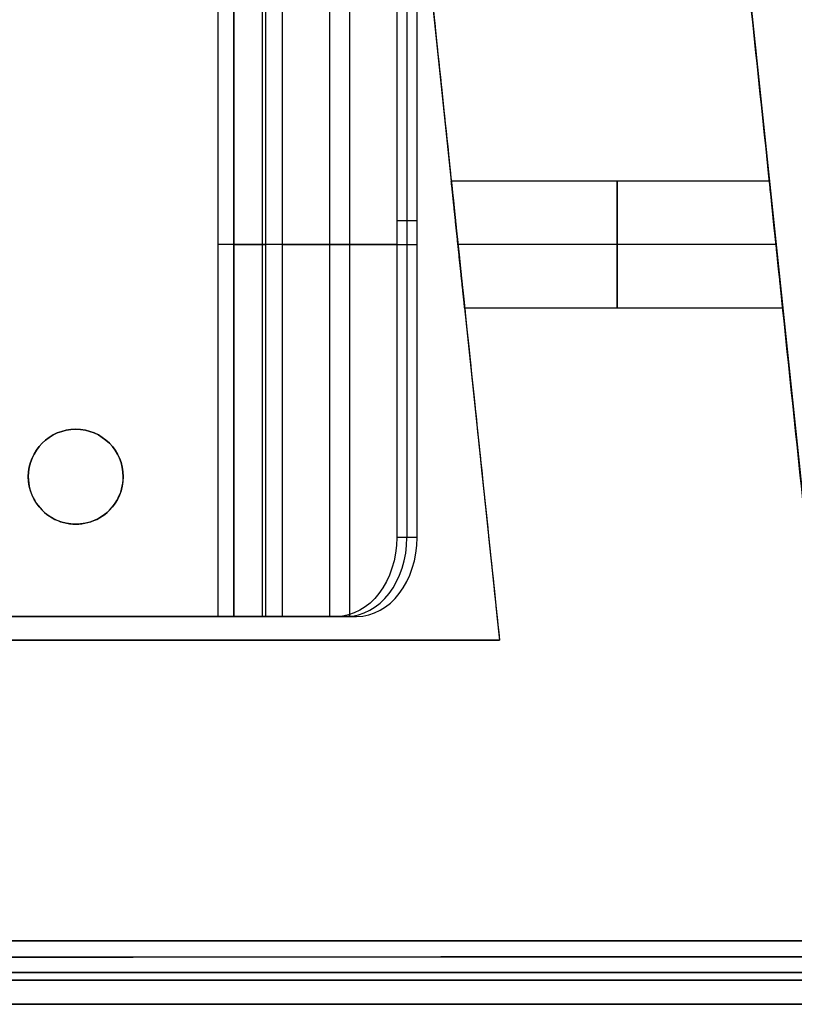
# Model space of a CAD drawing. Header units: millimetres. Extents: x -174 to 182, y -2 to 185.
# Tile 4 of 12: x 13 to 62, y -2 to 60. Entities that reach past the tile are written whole.
import ezdxf

# ---------------------------------------------------------------- set-up
doc = ezdxf.new("R2010")
doc.units = ezdxf.units.MM
for name, color, linetype in [('25', 7, 'Continuous'), ('CONCRETO', 7, 'Continuous'), ('NEGRO', 7, 'Continuous')]:
    doc.layers.add(name, color=color, linetype=linetype)

# ---------------------------------------------------------------- blocks, each defined once
blk = doc.blocks.new('BREP_46')
at = {"layer": '25', "color": 251, "true_color": 0x696969}
for p, q in [((26, -46, 9.801), (26, 1, 9.801)), ((27.786, 1, 21.431), (27.786, -46, 21.431)), ((28, 1, 9.301), (28, -46, 9.301)), ((32.038, 1, 24.999), (32.038, -46, 24.999)), ((33.324, -46, 23.467), (33.324, 1, 23.467)), ((36.933, -1, 27.801), (36.933, -41, 27.801)), ((37.576, -21, 27.035), (36.29, -21, 28.567)), ((26, -22.5, 17.601), (26, -22.5, 2)), ((36.29, -22.5, 28.567), (27.786, -22.5, 21.431)), ((28, -22.5, 1), (28, -22.5, 17.601)), ((29.072, -22.5, 19.899), (37.576, -22.5, 27.035)), ((16, -34.168, 1), (16, -34.168, -1)), ((16, -40.168, 1), (16, -40.168, -1)), ((26, -46, 12.176), (28, -46, 12.176))]:
    blk.add_line(p, q, dxfattribs=at)
at = {"layer": '25', "color": 251, "true_color": 0x696969, "extrusion": (0, 1, 0)}
for centre, radius, start, end in [((-25, 2, -22.5), 1, 180, 270), ((-25, 2, -46), 1, 180, 270), ((-31, 17.601, -46), 3, 0, 50)]:
    blk.add_arc(centre, radius, start, end, dxfattribs=at)
at = {"layer": '25', "color": 251, "true_color": 0x696969, "extrusion": (0, -1, 0)}
for centre, radius, start, end in [((26, 1, 22.5), 2, 270, 0), ((31, 17.601, 22.5), 5, 130, 180), ((31, 17.601, 22.5), 3, 130, 180), ((26, 1, 46), 2, 270, 0), ((31, 17.601, 46), 5, 130, 180)]:
    blk.add_arc(centre, radius, start, end, dxfattribs=at)
at = {"layer": '25', "color": 251, "true_color": 0x696969}
for start, end in [(0, 180), (180, 0)]:
    blk.add_arc((16, -37.168, -1), 3, start, end, dxfattribs=at)
at = {"layer": '25', "color": 251, "true_color": 0x696969, "extrusion": (0, 0, -1)}
for centre, start, end in [((-16, -37.168, -1), 0, 180), ((-16, -37.168), 0, 180), ((-16, -37.168, -1), 180, 0), ((-16, -37.168), 180, 0)]:
    blk.add_arc(centre, 3, start, end, dxfattribs=at)
at = {"layer": '25', "color": 251, "true_color": 0x696969, "extrusion": (0.642788, -1.99681e-11, -0.766044)}
blk.add_arc((-41, 41.162, 1.443), 5, 90, 180, dxfattribs=at)
at = {"layer": '25', "color": 251, "true_color": 0x696969, "extrusion": (-0.642788, 2.27374e-13, 0.766044)}
blk.add_arc((41, 41.162, -2.443), 5, 0, 90, dxfattribs=at)
at = {"layer": '25', "color": 251, "true_color": 0x696969, "extrusion": (-0.642788, 2.27861e-11, 0.766044)}
blk.add_arc((41, 41.162, -3.443), 5, 0, 90, dxfattribs=at)
at = {"layer": '25', "color": 251, "true_color": 0x696969}
for points in [[(25, -46, 1), (25, 1, 1)], [(26, 1, -1), (26, -46, -1)], [(26, 1, 17.601), (26, -46, 17.601)], [(26, 1, 2), (26, -46, 2)], [(27.786, 1, 21.431), (27.786, -46, 21.431)], [(28, 1, 1), (28, -46, 1)], [(28, 1, 17.601), (28, -46, 17.601)], [(29.072, -46, 19.899), (29.072, 1, 19.899)], [(36.29, -1, 28.567), (36.29, -41, 28.567)], [(37.576, -41, 27.035), (37.576, -1, 27.035)], [(13, -37.168, 1), (13, -37.168, -1)], [(19, -37.168, -1), (19, -37.168, 1)], [(37.576, -41, 27.035), (36.29, -41, 28.567)], [(-26, -46, -1), (26, -46, -1)], [(25, -46, 1), (-25, -46, 1)], [(26, -46, 17.601), (26, -46, 2)], [(32.46, -46, 25.353), (27.786, -46, 21.431)], [(28, -46, 1), (28, -46, 17.601)], [(29.072, -46, 19.899), (33.745, -46, 23.821)], [(33.745, -46, 23.821), (32.46, -46, 25.353)]]:
    blk.add_open_spline(points, degree=1, dxfattribs=at)

msp = doc.modelspace()

# ---------------------------------------------------------------- linework, layer by layer
at = {"layer": 'CONCRETO', "color": 251, "true_color": 0x696969}
for p, q in [((57.122, 85.468, 36.1), (65.884, 2.105, 36.1)), ((37.232, 83.377, 28.738), (43.788, 21, 28.738)), ((40.51, 52.188), (40.51, 52.188, 51.36)), ((61.27, 46, 26), (41.16, 46, 26)), ((61.27, 46, 18), (41.16, 46, 18)), ((61.503, 43.786, 55.304), (61.503, 43.786, 25.331)), ((61.503, 43.786, 18.669), (61.503, 43.786)), ((-41.788, 21, 22.439), (43.788, 21, 22.439)), ((7.637, 1, 25.054), (64.889, 1, 25.054))]:
    msp.add_line(p, q, dxfattribs=at)
at = {"layer": 'CONCRETO', "color": 251, "true_color": 0x696969, "extrusion": (5.23032e-08, 1, 0)}
for centre, radius in [((-1, 213, 2), 172.988), ((-1, 213, 0), 170.988)]:
    msp.add_circle(centre, radius, dxfattribs=at)
at = {"layer": 'CONCRETO', "color": 251, "true_color": 0x696969}
msp.add_arc((1, -2, 213), 175, 0.66098, 90, dxfattribs=at)
at = {"layer": 'CONCRETO', "color": 251, "true_color": 0x696969, "extrusion": (0, 0, -1)}
msp.add_arc((-1, -38.096, -213), 161.096, 90, 166.49206, dxfattribs=at)
at = {"layer": 'CONCRETO', "color": 251, "true_color": 0x696969, "extrusion": (-0.994522, -0.104528, -4.29265e-06)}
msp.add_arc((2.094, 213, -65.743), 162.498, 240.05159, 270.9521, dxfattribs=at)
at = {"layer": 'CONCRETO', "color": 251, "true_color": 0x696969, "extrusion": (-0.99452, -0.10455, 0.000199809)}
msp.add_arc((2.094, 213.007, -45.734), 169.124, 246.86397, 263.75369, dxfattribs=at)
at = {"layer": 'CONCRETO', "color": 251, "true_color": 0x696969, "extrusion": (-1, 5.23031e-08, 0)}
for start, end in [(360, 180), (180, 0)]:
    msp.add_arc((-46, 22, -51.215), 4, start, end, dxfattribs=at)
at = {"layer": 'CONCRETO', "color": 251, "true_color": 0x696969, "extrusion": (-5.23031e-08, -1, 7.30995e-12)}
msp.add_arc((1, 213, -21), 173.482, 255.72117, 284.27883, dxfattribs=at)
at = {"layer": 'CONCRETO', "color": 251, "true_color": 0x696969, "extrusion": (-0.002065, 0.999984, 0.005265)}
msp.add_arc((-1.719, 211.163, 1.13), 173.007, 248.58375, 274.77535, dxfattribs=at)
at = {"layer": 'CONCRETO', "color": 251, "true_color": 0x696969, "extrusion": (-5.23031e-08, -1, 4.1028e-07)}
msp.add_arc((1, 213, -1), 174.974, 270, 291.41594, dxfattribs=at)
at = {"layer": 'CONCRETO', "color": 251, "true_color": 0x696969, "extrusion": (1.60653e-08, -1, -8.28526e-06)}
for start, end in [(360, 90), (270.47279, 360)]:
    msp.add_arc((1, 213, -0.021), 174.988, start, end, dxfattribs=at)
at = {"layer": 'CONCRETO', "color": 251, "true_color": 0x696969, "extrusion": (5.23031e-08, 1, -3.83493e-28)}
msp.add_arc((-1, 213, 0), 174.988, 90, 180, dxfattribs=at)
at = {"layer": 'CONCRETO', "color": 251, "true_color": 0x696969, "extrusion": (5.23031e-08, 1, -1.05934e-11)}
for start, end in [(90, 180), (180, 270)]:
    msp.add_arc((-1, 213, -0.467), 156.64, start, end, dxfattribs=at)
at = {"layer": 'CONCRETO', "color": 251, "true_color": 0x696969, "extrusion": (5.23032e-08, 1, 0)}
for radius, start, end in [(172.988, 89.95349, 270), (158.584, 90, 180), (158.584, 180, 270), (172.988, 90, 180), (172.988, 180, 270)]:
    msp.add_arc((-1, 213, -2), radius, start, end, dxfattribs=at)
at = {"layer": 'CONCRETO', "color": 251, "true_color": 0x696969, "extrusion": (-5.23031e-08, -1, 9.51109e-30)}
msp.add_arc((1, 213, 2), 158.584, 270, 0, dxfattribs=at)
at = {"layer": 'CONCRETO', "color": 251, "true_color": 0x696969, "extrusion": (-5.23031e-08, -1, 1.51994e-48)}
msp.add_arc((1, 213, 2), 158.584, 0, 90, dxfattribs=at)
at = {"layer": 'CONCRETO', "color": 251, "true_color": 0x696969, "extrusion": (5.23031e-08, 1, 3.36173e-28)}
msp.add_arc((-1, 213, -2), 172.988, 90, 180, dxfattribs=at)
at = {"layer": 'CONCRETO', "color": 251, "true_color": 0x696969, "extrusion": (5.23031e-08, 1, -1.35663e-15)}
msp.add_arc((-1, 213, -2), 172.988, 180, 270, dxfattribs=at)
at = {"layer": 'CONCRETO', "color": 251, "true_color": 0x696969}
for points in [[(65.884, 2.105), (57.122, 85.467)], [(37.232, 83.376), (43.788, 21)], [(60.85, 50, 22), (40.74, 50, 22)], [(41.581, 42, 22), (61.691, 42, 22)], [(43.788, 21), (-41.788, 21)], [(43.788, 21, 44.877), (43.788, 21)], [(-62.889, 1), (64.889, 1)]]:
    msp.add_open_spline(points, degree=1, dxfattribs=at)
for points, weights, knots in [([(41.581, 42, 22), (41.581, 42, 18), (41.16, 46, 18), (40.74, 50, 18), (40.74, 50, 22)], [1, 0.707106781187, 1, 0.707106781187, 1], [0, 0, 0, 8.022033, 8.022033, 16.044066, 16.044066, 16.044066]), ([(40.74, 50, 22), (40.74, 50, 26), (41.16, 46, 26), (41.581, 42, 26), (41.581, 42, 22)], [1, 0.707106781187, 1, 0.707106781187, 1], [16.044066, 16.044066, 16.044066, 24.066099, 24.066099, 32.088132, 32.088132, 32.088132]), ([(61.691, 42, 22), (61.691, 42, 26), (61.27, 46, 26), (60.85, 50, 26), (60.85, 50, 22)], [1, 0.707106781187, 1, 0.707106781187, 1], [0, 0, 0, 8.022033, 8.022033, 16.044066, 16.044066, 16.044066]), ([(60.85, 50, 22), (60.85, 50, 18), (61.27, 46, 18), (61.691, 42, 18), (61.691, 42, 22)], [1, 0.707106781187, 1, 0.707106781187, 1], [16.044066, 16.044066, 16.044066, 24.066099, 24.066099, 32.088132, 32.088132, 32.088132]), ([(175.988, 0, 213), (175.988, 0, 140.517), (124.735, 0, 89.264), (73.483, 0, 38.012), (1, 0, 38.012)], [1, 0.923879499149, 1, 0.923879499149, 1], [0, 0, 0, 135.864832, 135.864832, 271.729665, 271.729665, 271.729665]), ([(1, 0, 387.988), (73.483, 0, 387.988), (124.736, 0, 336.736), (175.988, 0, 285.483), (175.988, 0, 213), (175.988, 0, 140.517), (124.735, 0, 89.264), (73.483, 0, 38.012), (1, 0, 38.012)], [1, 0.92387951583, 1, 0.92387951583, 1, 0.92387951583, 1, 0.92387951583, 1], [271.729604, 271.729604, 271.729604, 407.594422, 407.594422, 543.459239, 543.459239, 679.324056, 679.324056, 815.188874, 815.188874, 815.188874])]:
    msp.add_rational_spline(points, weights, degree=2, knots=knots, dxfattribs=at)

# ---------------------------------------------------------------- block references
at = {"layer": 'NEGRO', "rotation": 359.9999970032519}
msp.add_blockref('BREP_46', (1, 68.5, 1), dxfattribs=at)

doc.saveas('drawing.dxf')
